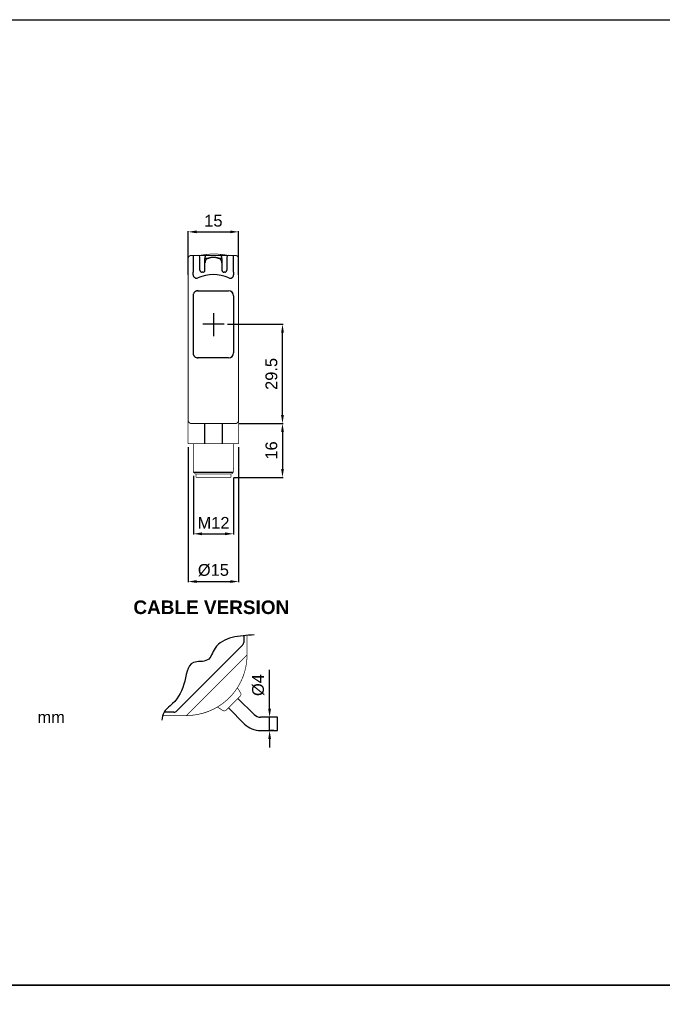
# Model space of a CAD drawing. Extents: x 1821 to 2621, y 925 to 1499.
# Tile 4 of 8: x 2022 to 2213, y 1206 to 1499. Entities that reach past the tile are written whole.
import ezdxf

# ---------------------------------------------------------------- set-up
doc = ezdxf.new("R2010")
doc.units = 0
doc.header["$MEASUREMENT"] = 0
for name, pattern in [('HIDDENNEW00', [4.5, 3, -1.5]), ('PHANTOM', [29.5, 19, -1.5, 3, -1.5, 3, -1.5]), ('TRATTEGGIATA2', [0.375, 0.25, -0.125])]:
    doc.linetypes.add(name, pattern=pattern)
doc.layers.get('0').update_dxf_attribs({"linetype": 'CONTINUOUS'})
doc.layers.get('DEFPOINTS').update_dxf_attribs({"linetype": 'CONTINUOUS'})
for name, color, linetype in [('ASSI', 2, 'PHANTOM'), ('DISEGNO', 3, 'HIDDENNEW00'), ('TRATTEGGIO', 7, 'TRATTEGGIATA2')]:
    doc.layers.add(name, color=color, linetype=linetype)
doc.styles.add('QUOTE', font='ARIAL.TTF', dxfattribs={"height": 3.5})
doc.dimstyles.new('QUOTE', dxfattribs={"dimscale": 0, "dimtxt": 2.5, "dimasz": 2.5, "dimexe": 0.18, "dimexo": 1, "dimgap": 1.5, "dimtad": 1, "dimdec": 1, "dimzin": 0, "dimdsep": 46, "dimtxsty": 'QUOTE', "dimcen": 0.09, "dimadec": 0, "dimazin": 0, "dimtm": -0.1, "dimtfac": 0.5, "dimtdec": 1, "dimtmove": 0, "dimatfit": 0, "dimfxl": 0, "dimtolj": 2, "dimtzin": 0, "dimarcsym": 0})

# ---------------------------------------------------------------- blocks, each defined once
blk = doc.blocks.new('*D38')
at = {"layer": 'DEFPOINTS', "color": 0, "linetype": 'ByBlock'}
for p in [(2096.16, 1291.46), (2098.47, 1291.46), (2098.47, 1287.46)]:
    blk.add_point(p, dxfattribs=at)
at = {"layer": 'TRATTEGGIO', "color": 0, "linetype": 'ByBlock', "lineweight": -2}
for p, q in [((2096.16, 1293.96), (2096.16, 1305.55)), ((2097.47, 1291.46), (2095.98, 1291.46)), ((2096.16, 1287.46), (2096.16, 1291.46)), ((2097.47, 1287.46), (2095.98, 1287.46)), ((2096.16, 1284.96), (2096.16, 1282.46))]:
    blk.add_line(p, q, dxfattribs=at)
at = {"layer": 'TRATTEGGIO', "color": 0, "linetype": 'ByBlock'}
for points in [[(2095.75, 1293.96), (2096.58, 1293.96), (2096.16, 1291.46)], [(2095.75, 1284.96), (2096.58, 1284.96), (2096.16, 1287.46)]]:
    blk.add_solid(points, dxfattribs=at)
at = {"layer": 'TRATTEGGIO', "color": 0, "linetype": 'ByBlock', "insert": (2092.78, 1301.01), "char_height": 3.5, "attachment_point": 5, "rotation": 90, "style": 'QUOTE'}
blk.add_mtext('\\A2;%%c4', dxfattribs=at)
blk = doc.blocks.new('*D39')
at = {"layer": 'DEFPOINTS', "color": 0, "linetype": 'ByBlock'}
for p in [(2071.96, 1372.76), (2086.96, 1372.76), (2086.96, 1331.78)]:
    blk.add_point(p, dxfattribs=at)
at = {"layer": 'TRATTEGGIO', "color": 0, "linetype": 'ByBlock', "lineweight": -2}
for p, q in [((2071.96, 1371.76), (2071.96, 1331.6)), ((2086.96, 1371.76), (2086.96, 1331.6)), ((2074.46, 1331.78), (2084.46, 1331.78))]:
    blk.add_line(p, q, dxfattribs=at)
at = {"layer": 'TRATTEGGIO', "color": 0, "linetype": 'ByBlock'}
for points in [[(2074.46, 1332.2), (2074.46, 1331.37), (2071.96, 1331.78)], [(2084.46, 1332.2), (2084.46, 1331.37), (2086.96, 1331.78)]]:
    blk.add_solid(points, dxfattribs=at)
at = {"layer": 'TRATTEGGIO', "color": 0, "linetype": 'ByBlock', "insert": (2079.46, 1335.17), "char_height": 3.5, "attachment_point": 5, "style": 'QUOTE'}
blk.add_mtext('\\A2;%%c15', dxfattribs=at)
blk = doc.blocks.new('*D40')
at = {"layer": 'DEFPOINTS', "color": 0, "linetype": 'ByBlock'}
for p in [(2085.96, 1378.76), (2084.66, 1362.76), (2099.99, 1362.76)]:
    blk.add_point(p, dxfattribs=at)
at = {"layer": 'TRATTEGGIO', "color": 0, "linetype": 'ByBlock', "lineweight": -2}
for p, q in [((2086.96, 1378.76), (2100.17, 1378.76)), ((2099.99, 1376.26), (2099.99, 1365.26)), ((2085.66, 1362.76), (2100.17, 1362.76))]:
    blk.add_line(p, q, dxfattribs=at)
at = {"layer": 'TRATTEGGIO', "color": 0, "linetype": 'ByBlock'}
for points in [[(2099.58, 1376.26), (2100.41, 1376.26), (2099.99, 1378.76)], [(2099.58, 1365.26), (2100.41, 1365.26), (2099.99, 1362.76)]]:
    blk.add_solid(points, dxfattribs=at)
at = {"layer": 'TRATTEGGIO', "color": 0, "linetype": 'ByBlock', "insert": (2096.71, 1370.76), "char_height": 3.5, "attachment_point": 5, "rotation": 90, "style": 'QUOTE'}
blk.add_mtext('\\A2;16', dxfattribs=at)
blk = doc.blocks.new('*D41')
at = {"layer": 'DEFPOINTS', "color": 0, "linetype": 'ByBlock'}
for p in [(2073.54, 1364.26), (2085.46, 1363.76), (2085.46, 1345.98)]:
    blk.add_point(p, dxfattribs=at)
at = {"layer": 'TRATTEGGIO', "color": 0, "linetype": 'ByBlock', "lineweight": -2}
for p, q in [((2073.54, 1363.26), (2073.54, 1345.8)), ((2085.46, 1362.76), (2085.46, 1345.8)), ((2076.04, 1345.98), (2082.96, 1345.98))]:
    blk.add_line(p, q, dxfattribs=at)
at = {"layer": 'TRATTEGGIO', "color": 0, "linetype": 'ByBlock'}
for points in [[(2076.04, 1346.4), (2076.04, 1345.56), (2073.54, 1345.98)], [(2082.96, 1346.4), (2082.96, 1345.56), (2085.46, 1345.98)]]:
    blk.add_solid(points, dxfattribs=at)
at = {"layer": 'TRATTEGGIO', "color": 0, "linetype": 'ByBlock', "insert": (2079.5, 1349.24), "char_height": 3.5, "attachment_point": 5, "style": 'QUOTE'}
blk.add_mtext('\\A2;M12', dxfattribs=at)
blk = doc.blocks.new('*D42')
at = {"layer": 'DEFPOINTS', "color": 0, "linetype": 'ByBlock'}
for p in [(2082.63, 1408.26), (2099.99, 1408.26), (2085.96, 1378.76)]:
    blk.add_point(p, dxfattribs=at)
at = {"layer": 'TRATTEGGIO', "color": 0, "linetype": 'ByBlock', "lineweight": -2}
for p, q in [((2083.63, 1408.26), (2100.17, 1408.26)), ((2099.99, 1381.26), (2099.99, 1405.76)), ((2086.96, 1378.76), (2100.17, 1378.76))]:
    blk.add_line(p, q, dxfattribs=at)
at = {"layer": 'TRATTEGGIO', "color": 0, "linetype": 'ByBlock'}
for points in [[(2099.58, 1405.76), (2100.41, 1405.76), (2099.99, 1408.26)], [(2099.58, 1381.26), (2100.41, 1381.26), (2099.99, 1378.76)]]:
    blk.add_solid(points, dxfattribs=at)
at = {"layer": 'TRATTEGGIO', "color": 0, "linetype": 'ByBlock', "insert": (2096.71, 1393.51), "char_height": 3.5, "attachment_point": 5, "rotation": 90, "style": 'QUOTE'}
blk.add_mtext('\\A2;29.5', dxfattribs=at)
blk = doc.blocks.new('*D43')
at = {"layer": 'DEFPOINTS', "color": 0, "linetype": 'ByBlock'}
for p in [(2086.96, 1435.75), (2071.96, 1421.96), (2086.96, 1421.96)]:
    blk.add_point(p, dxfattribs=at)
at = {"layer": 'TRATTEGGIO', "color": 0, "linetype": 'ByBlock', "lineweight": -2}
for p, q in [((2071.96, 1422.96), (2071.96, 1435.93)), ((2074.46, 1435.75), (2084.46, 1435.75)), ((2086.96, 1422.96), (2086.96, 1435.93))]:
    blk.add_line(p, q, dxfattribs=at)
at = {"layer": 'TRATTEGGIO', "color": 0, "linetype": 'ByBlock'}
for points in [[(2074.46, 1436.17), (2074.46, 1435.34), (2071.96, 1435.75)], [(2084.46, 1436.17), (2084.46, 1435.34), (2086.96, 1435.75)]]:
    blk.add_solid(points, dxfattribs=at)
at = {"layer": 'TRATTEGGIO', "color": 0, "linetype": 'ByBlock', "insert": (2079.46, 1439.04), "char_height": 3.5, "attachment_point": 5, "style": 'QUOTE'}
blk.add_mtext('\\A2;15', dxfattribs=at)

msp = doc.modelspace()

# ---------------------------------------------------------------- linework, layer by layer
at = {"color": 7, "linetype": 'Continuous'}
for p, q in [((2073.46, 1428.76), (2073.46, 1423.76)), ((2085.46, 1423.76), (2085.46, 1428.76)), ((2075.46, 1424.44), (2075.46, 1428.26)), ((2076.96, 1428.26), (2076.96, 1427.86)), ((2076.96, 1426.56), (2076.96, 1427.86)), ((2076.96, 1424.36), (2076.96, 1426.56)), ((2077.06, 1427.96), (2078.14, 1427.96)), ((2080.78, 1427.96), (2081.86, 1427.96)), ((2081.96, 1427.86), (2081.96, 1428.26)), ((2081.96, 1427.86), (2081.96, 1426.56)), ((2081.96, 1426.56), (2081.96, 1424.36)), ((2083.46, 1428.26), (2083.46, 1424.44)), ((2073.46, 1422.98), (2073.46, 1423.76)), ((2075.46, 1424.36), (2075.46, 1424.44)), ((2076.36, 1423.76), (2076.06, 1423.76)), ((2082.86, 1423.76), (2082.56, 1423.76)), ((2083.46, 1424.44), (2083.46, 1424.36)), ((2085.46, 1423.76), (2085.46, 1422.98)), ((2079.46, 1411.59), (2079.46, 1404.77)), ((2082.63, 1408.26), (2076.32, 1408.26)), ((2076.77, 1378.76), (2076.77, 1372.76)), ((2082.15, 1372.76), (2082.15, 1378.76)), ((2073.46, 1365.26), (2073.53, 1365.26)), ((2073.54, 1364.26), (2085.38, 1364.26)), ((2085.39, 1365.26), (2085.46, 1365.26))]:
    msp.add_line(p, q, dxfattribs=at)
for points, const_width in [([(2072.96, 1428.76, 0.414214), (2071.96, 1427.76)], 0.3), ([(2079.66, 1429.16, 0.046496), (2075.41, 1428.76)], 0.2), ([(2083.91, 1428.76, 0.046496), (2079.66, 1429.16)], 0.2), ([(2086.96, 1427.76, 0.414214), (2085.96, 1428.76)], 0.3), ([(2071.96, 1379.76, 0.414215), (2072.96, 1378.76)], 0.3), ([(2085.96, 1378.76, 0.414215), (2086.96, 1379.76)], 0.3), ([(2073.53, 1365.26), (2073.53, 1365.26, -0.138879), (2073.53, 1365.26, -0.083297), (2073.53, 1365.26, -0.04433), (2073.53, 1365.26, -0.02652), (2073.53, 1365.25, -0.017006), (2073.54, 1365.25, -0.011714), (2073.54, 1365.24, -0.009949), (2073.54, 1365.24, -0.009491), (2073.54, 1365.23, -0.005908), (2073.54, 1365.22, -0.001615), (2073.54, 1365.21, -0.007358), (2073.54, 1365.2, -0.011139), (2073.54, 1365.19, -0.004795), (2073.54, 1365.16, -0.002336)], 0.2), ([(2073.54, 1364.26), (2073.57, 1364.23, 0.000017), (2073.6, 1364.2, 0.000016), (2073.63, 1364.18, 0.000017), (2073.66, 1364.15, 0.000021), (2073.69, 1364.12, 0.000016), (2073.72, 1364.09, 0.000006), (2073.75, 1364.06, 0.000023), (2073.78, 1364.03, 0.00004), (2073.83, 1363.98, 0.00002), (2073.9, 1363.91, 0.000011)], 0.2), ([(2085.02, 1363.91), (2085.05, 1363.94, 0.00002), (2085.08, 1363.97, 0.000018), (2085.11, 1364, 0.00002), (2085.14, 1364.03, 0.000023), (2085.17, 1364.06, 0.000017), (2085.2, 1364.09, 0.000006), (2085.22, 1364.11, 0.000024), (2085.25, 1364.15, 0.000041), (2085.31, 1364.2, 0.00002), (2085.38, 1364.26, 0.00001)], 0.2), ([(2085.38, 1365.16), (2085.38, 1365.17, -0.004033), (2085.38, 1365.18, -0.004376), (2085.38, 1365.19, -0.00458), (2085.38, 1365.2, -0.004683), (2085.38, 1365.21, -0.004828), (2085.38, 1365.22, -0.004882), (2085.38, 1365.23, -0.005859), (2085.38, 1365.24, -0.008034), (2085.38, 1365.24, -0.00757), (2085.38, 1365.25, -0.002899), (2085.38, 1365.25, -0.013586), (2085.39, 1365.26, -0.045746), (2085.39, 1365.26, -0.049491), (2085.39, 1365.26, -0.039669)], 0.2)]:
    msp.add_lwpolyline(points, format="xyb", dxfattribs=dict(at, const_width=const_width))
for points, const_width in [([(2072.96, 1428.76), (2073.46, 1428.76)], 0.3), ([(2073.46, 1428.76), (2074.96, 1428.76)], 0.3), ([(2074.96, 1428.76), (2077.46, 1428.76)], 0.3), ([(2077.46, 1428.76), (2079.46, 1428.76)], 0.3), ([(2079.46, 1428.76), (2081.46, 1428.76)], 0.3), ([(2081.46, 1428.76), (2083.96, 1428.76)], 0.3), ([(2083.96, 1428.76), (2085.46, 1428.76)], 0.3), ([(2085.46, 1428.76), (2085.96, 1428.76)], 0.3), ([(2071.96, 1423.76), (2071.96, 1427.76)], 0.3), ([(2086.96, 1427.76), (2086.96, 1423.76)], 0.3), ([(2071.96, 1382.76), (2071.96, 1423.76)], 0.3), ([(2086.96, 1423.76), (2086.96, 1382.76)], 0.3), ([(2071.96, 1379.76), (2071.96, 1382.76)], 0.3), ([(2086.96, 1382.76), (2086.96, 1379.76)], 0.3), ([(2071.96, 1379.76), (2071.96, 1372.76)], 0.2), ([(2085.96, 1378.76), (2072.96, 1378.76)], 0.3), ([(2086.96, 1372.76), (2086.96, 1379.76)], 0.2), ([(2076.77, 1372.76), (2071.96, 1372.76)], 0.2), ([(2073.46, 1372.76), (2073.46, 1365.26)], 0.2), ([(2082.15, 1372.76), (2076.77, 1372.76)], 0.2), ([(2086.96, 1372.76), (2082.15, 1372.76)], 0.2), ([(2085.46, 1365.26), (2085.46, 1372.76)], 0.2), ([(2073.54, 1365.16), (2073.54, 1364.26)], 0.2), ([(2085.38, 1364.26), (2085.38, 1365.16)], 0.2), ([(2073.9, 1363.91), (2074.08, 1363.76)], 0.2), ([(2084.84, 1363.76), (2074.08, 1363.76)], 0.2), ([(2074.26, 1363.76), (2074.26, 1362.76)], 0.2), ([(2079.46, 1362.76), (2074.26, 1362.76)], 0.2), ([(2084.66, 1362.76), (2079.46, 1362.76)], 0.2), ([(2084.66, 1362.76), (2084.66, 1363.76)], 0.2), ([(2084.84, 1363.76), (2085.02, 1363.91)], 0.2)]:
    msp.add_lwpolyline(points, dxfattribs=dict(at, const_width=const_width))
for points in [[(2077.46, 1428.76), (2077.43, 1428.76, 0.016283), (2077.4, 1428.76, 0.015331), (2077.37, 1428.76, 0.015037), (2077.34, 1428.75, 0.015814), (2077.31, 1428.74, 0.016169), (2077.28, 1428.73, 0.016375), (2077.24, 1428.72, 0.016511), (2077.21, 1428.7, 0.016804), (2077.19, 1428.68, 0.016901), (2077.16, 1428.66, 0.016967), (2077.13, 1428.64, 0.017131), (2077.11, 1428.62, 0.017449), (2077.08, 1428.59, 0.017076), (2077.06, 1428.57, 0.016147), (2077.04, 1428.54, 0.017354), (2077.02, 1428.51, 0.019903), (2077.01, 1428.48, 0.015788), (2076.99, 1428.45, 0.007154), (2076.98, 1428.42, 0.020431), (2076.97, 1428.39, 0.034038), (2076.97, 1428.33, 0.017612), (2076.96, 1428.26, 0.009709)], [(2081.96, 1428.26), (2081.96, 1428.29, 0.016284), (2081.96, 1428.32, 0.015331), (2081.95, 1428.36, 0.015037), (2081.94, 1428.39, 0.015814), (2081.94, 1428.42, 0.016169), (2081.92, 1428.45, 0.016375), (2081.91, 1428.48, 0.01651), (2081.9, 1428.51, 0.016804), (2081.88, 1428.54, 0.0169), (2081.86, 1428.57, 0.016966), (2081.84, 1428.59, 0.017131), (2081.81, 1428.62, 0.017449), (2081.79, 1428.64, 0.017076), (2081.76, 1428.66, 0.016147), (2081.73, 1428.68, 0.017354), (2081.7, 1428.7, 0.019902), (2081.67, 1428.72, 0.015787), (2081.64, 1428.73, 0.007154), (2081.62, 1428.74, 0.02043), (2081.58, 1428.75, 0.034036), (2081.53, 1428.76, 0.017611), (2081.46, 1428.76, 0.009708)], [(2079.46, 1428.13), (2079.32, 1428.12, 0.004494), (2079.18, 1428.12, 0.004169), (2079.05, 1428.11, 0.00459), (2078.91, 1428.1, 0.005869), (2078.78, 1428.09, 0.006835), (2078.65, 1428.07, 0.007717), (2078.52, 1428.05, 0.00828), (2078.39, 1428.03, 0.008681), (2078.26, 1428, 0.00921), (2078.14, 1427.96, 0.009923), (2078.02, 1427.93, 0.010712), (2077.9, 1427.88, 0.01167), (2077.79, 1427.84, 0.01267), (2077.68, 1427.78, 0.0138), (2077.58, 1427.73, 0.015259), (2077.49, 1427.67, 0.017163), (2077.4, 1427.6, 0.018266), (2077.32, 1427.53, 0.018689), (2077.25, 1427.45, 0.022282), (2077.18, 1427.37, 0.028262), (2077.13, 1427.28, 0.022799), (2077.08, 1427.19, 0.010177), (2077.04, 1427.11, 0.028385), (2077.01, 1426.99, 0.042121), (2076.98, 1426.81, 0.019356), (2076.96, 1426.56, 0.010172)], [(2081.96, 1426.56), (2081.96, 1426.68, 0.015313), (2081.95, 1426.79, 0.015174), (2081.93, 1426.89, 0.017073), (2081.91, 1426.99, 0.021084), (2081.88, 1427.09, 0.022444), (2081.84, 1427.19, 0.021798), (2081.79, 1427.28, 0.021685), (2081.73, 1427.37, 0.021862), (2081.67, 1427.45, 0.021804), (2081.6, 1427.53, 0.021666), (2081.52, 1427.6, 0.020792), (2081.43, 1427.67, 0.019208), (2081.34, 1427.73, 0.017553), (2081.24, 1427.79, 0.015779), (2081.13, 1427.84, 0.014385), (2081.02, 1427.88, 0.013181), (2080.9, 1427.93, 0.011733), (2080.78, 1427.96, 0.010133), (2080.66, 1428, 0.009984), (2080.53, 1428.03, 0.010452), (2080.4, 1428.05, 0.007668), (2080.27, 1428.07, 0.003298), (2080.16, 1428.09, 0.009081), (2080, 1428.1, 0.013762), (2079.77, 1428.12, 0.006611), (2079.46, 1428.13, 0.003565)], [(2075.46, 1424.44), (2075.46, 1424.45, 0.025992), (2075.46, 1424.46, 0.025429), (2075.45, 1424.46, 0.022139), (2075.45, 1424.47, 0.016855), (2075.44, 1424.48, 0.013018), (2075.44, 1424.48, 0.010125), (2075.43, 1424.49, 0.007716), (2075.43, 1424.5, 0.004755), (2075.42, 1424.5, 0.003329), (2075.42, 1424.51, 0.004037), (2075.41, 1424.52, -0.001125), (2075.4, 1424.53, -0.009386), (2075.39, 1424.54, -0.005101), (2075.38, 1424.56, -0.002292)], [(2083.54, 1424.56), (2083.53, 1424.55, -0.006295), (2083.53, 1424.54, -0.007116), (2083.52, 1424.53, -0.006149), (2083.51, 1424.53, -0.00333), (2083.51, 1424.52, -0.001616), (2083.5, 1424.51, -0.000514), (2083.5, 1424.5, 0.001992), (2083.49, 1424.5, 0.006558), (2083.48, 1424.49, 0.005448), (2083.48, 1424.48, -0.001525), (2083.47, 1424.48, 0.014738), (2083.47, 1424.47, 0.041204), (2083.46, 1424.46, 0.024238), (2083.46, 1424.44, 0.012938)]]:
    msp.add_lwpolyline(points, format="xyb", dxfattribs=at)
for centre, radius, start, end in [((2074.96, 1428.26), 0.5, 0, 90), ((2083.96, 1428.26), 0.5, 90, 180), ((2077.06, 1427.86), 0.1, 90, 180), ((2081.86, 1427.86), 0.1, 0, 90), ((2074.46, 1422.98), 1, 180, 294.4073), ((2079.46, 1411.96), 11.1, 65.5927, 114.4073), ((2076.06, 1424.36), 0.6, 180, 238.9957), ((2076.06, 1424.36), 0.6, 238.9957, 270), ((2076.36, 1424.36), 0.6, 270, 301.0051), ((2076.36, 1424.36), 0.6, 301.0051, 0), ((2082.56, 1424.36), 0.6, 180, 238.9949), ((2082.56, 1424.36), 0.6, 238.9949, 270), ((2082.86, 1424.36), 0.6, 270, 301.0043), ((2082.86, 1424.36), 0.6, 301.0043, 0), ((2084.46, 1422.98), 1, 245.5927, 0)]:
    msp.add_arc(centre, radius, start, end, dxfattribs=at)
at = {"layer": 'ASSI', "color": 7, "linetype": 'Continuous'}
for p, q in [((2079.46, 1411.59), (2079.46, 1404.77)), ((2082.63, 1408.26), (2076.32, 1408.26))]:
    msp.add_line(p, q, dxfattribs=at)
at = {"layer": 'DISEGNO', "color": 7, "linetype": 'Continuous'}
for p, q in [((2074.7, 1418.26), (2083.96, 1418.26)), ((2073.41, 1416.76), (2073.41, 1399.76)), ((2085.46, 1416.76), (2085.46, 1399.76)), ((2083.96, 1398.26), (2074.7, 1398.26)), ((2088.46, 1315.7), (2088.46, 1313.69)), ((2088.11, 1312.84), (2068.57, 1293.3)), ((2091.56, 1292.25), (2086.75, 1297.06)), ((2083.92, 1294.23), (2088.73, 1289.43)), ((2064.8, 1292.95), (2064.8, 1292.95)), ((2067.72, 1292.95), (2064.8, 1292.95)), ((2068.57, 1293.3), (2068.57, 1293.3)), ((2098.47, 1291.46), (2093.47, 1291.46)), ((2098.47, 1289.46), (2098.47, 1291.46)), ((2098.47, 1287.46), (2098.47, 1289.46)), ((2093.47, 1287.46), (2098.47, 1287.46))]:
    msp.add_line(p, q, dxfattribs=at)
for points in [[(2074.9, 1418.26), (2074.72, 1418.25, 0.034882), (2074.54, 1418.22, 0.030498), (2074.35, 1418.16, 0.03117), (2074.17, 1418.07, 0.03902), (2074, 1417.96, 0.032581), (2073.85, 1417.83, 0.016715), (2073.72, 1417.69, 0.041339), (2073.6, 1417.5, 0.069562), (2073.5, 1417.19, 0.03731), (2073.41, 1416.76, 0.019849)], [(2073.41, 1399.76), (2073.42, 1399.58, 0.034504), (2073.46, 1399.4, 0.030188), (2073.51, 1399.21, 0.030893), (2073.6, 1399.03, 0.038752), (2073.72, 1398.86, 0.032453), (2073.85, 1398.7, 0.016683), (2073.98, 1398.57, 0.041343), (2074.17, 1398.46, 0.069919), (2074.48, 1398.35, 0.03764), (2074.9, 1398.26, 0.020049)]]:
    msp.add_lwpolyline(points, format="xyb", dxfattribs=at)
at = {"layer": 'DISEGNO', "color": 7, "linetype": 'Continuous', "const_width": 0.2}
for points in [[(2089.46, 1315.78), (2089.46, 1309.95)], [(2088.43, 1308.92), (2072.49, 1292.98)], [(2088.43, 1308.92), (2089.46, 1309.95)], [(2087.53, 1298.73), (2086.59, 1300.2)], [(2087.42, 1297.73), (2083.26, 1293.57)], [(2080.66, 1294.48), (2082.26, 1293.46)], [(2071.46, 1291.95), (2064.41, 1291.95)], [(2071.46, 1291.95), (2072.49, 1292.98)]]:
    msp.add_lwpolyline(points, dxfattribs=at)
for points in [[(2071.46, 1291.95, 0.414214), (2089.46, 1309.95)], [(2087.42, 1297.73, 0.351665), (2087.53, 1298.73)], [(2082.26, 1293.46), (2082.3, 1293.44, 0.014027), (2082.33, 1293.42, 0.013419), (2082.37, 1293.4, 0.013222), (2082.42, 1293.38, 0.013726), (2082.46, 1293.37, 0.013959), (2082.5, 1293.36, 0.014082), (2082.55, 1293.35, 0.014168), (2082.59, 1293.34, 0.014358), (2082.64, 1293.34, 0.01441), (2082.68, 1293.33, 0.014426), (2082.73, 1293.33, 0.01456), (2082.78, 1293.34, 0.014835), (2082.82, 1293.34, 0.014493), (2082.87, 1293.35, 0.013666), (2082.92, 1293.37, 0.014782), (2082.96, 1293.38, 0.01712), (2083, 1293.4, 0.013437), (2083.04, 1293.42, 0.005744), (2083.08, 1293.43, 0.017767), (2083.12, 1293.46, 0.029877), (2083.18, 1293.51, 0.015237), (2083.26, 1293.57, 0.00831)]]:
    msp.add_lwpolyline(points, format="xyb", dxfattribs=at)
at = {"layer": 'DISEGNO', "color": 7, "linetype": 'Continuous'}
for centre, radius, start, end in [((2083.96, 1416.76), 1.5, 0, 90), ((2083.96, 1399.76), 1.5, 270, 0), ((2087.26, 1313.69), 1.2, 315, 0), ((2067.72, 1294.15), 1.2, 270, 314.9978), ((2093.47, 1294.17), 2.71, 225, 270), ((2093.47, 1294.17), 6.71, 225, 270)]:
    msp.add_arc(centre, radius, start, end, dxfattribs=at)
at = {"layer": 'TRATTEGGIO', "color": 0, "linetype": 'ByBlock'}
for points in [[(1820.86, 1498.83), (2220.86, 1498.83), (2220.86, 1211.83), (1820.86, 1211.83)], [(1820.86, 1211.83), (2220.86, 1211.83), (2220.86, 924.83), (1820.86, 924.83)]]:
    msp.add_lwpolyline(points, close=True, dxfattribs=at)
msp.add_spline([(2091.56, 1315.9), (2085.02, 1315.12), (2079.94, 1311.96), (2077.69, 1308.47), (2073.52, 1307.68), (2070.7, 1301.25), (2066.64, 1294.83), (2064.8, 1292.95), (2064.16, 1290.55)], degree=3, dxfattribs=at)

# ---------------------------------------------------------------- texts
at = {"color": 7, "linetype": 'Continuous', "attachment_point": 4}
for s, insert, char_height in [('{\\fArial|b1|i0|c0|p34;CABLE VERSION}', (2055.69, 1324.11), 4.032), ('{\\fArial|b0|i0|c0|p34;mm}', (2027.17, 1291.46), 3.51)]:
    msp.add_mtext(s, dxfattribs=dict(at, insert=insert, char_height=char_height))

# ---------------------------------------------------------------- dimensions: what is measured, and where the dimension line sits
at = {"layer": 'TRATTEGGIO', "color": 0, "linetype": 'ByBlock'}
for base, p1, p2, text, picture, middle in [((2086.96, 1435.75), (2071.96, 1421.96), (2086.96, 1421.96), '15', '*D43', (2079.46, 1439.04)), ((2086.96, 1331.78), (2071.96, 1372.76), (2086.96, 1372.76), '%%c15', '*D39', (2079.46, 1335.17)), ((2085.46, 1345.98), (2073.54, 1364.26), (2085.46, 1363.76), 'M12', '*D41', (2079.5, 1349.24))]:
    dim = msp.add_linear_dim(base=base, p1=p1, p2=p2, text=text, dimstyle='QUOTE', override={"dimscale": 1}, dxfattribs=at)
    dim.commit()
    dim.dimension.update_dxf_attribs({"geometry": picture, "text_midpoint": middle})
dim = msp.add_linear_dim(base=(2099.99, 1408.26), p1=(2085.96, 1378.76), p2=(2082.63, 1408.26), angle=90, dimstyle='QUOTE', override={"dimscale": 1}, dxfattribs=at)
dim.commit()
dim.dimension.update_dxf_attribs({"geometry": '*D42', "text_midpoint": (2096.71, 1393.51)})
for base, p1, p2, text, picture, middle in [((2099.99, 1362.76), (2085.96, 1378.76), (2084.66, 1362.76), '16', '*D40', (2096.71, 1370.76)), ((2096.16, 1291.46), (2098.47, 1287.46), (2098.47, 1291.46), '%%c4', '*D38', (2092.78, 1301.01))]:
    dim = msp.add_linear_dim(base=base, p1=p1, p2=p2, angle=90, text=text, dimstyle='QUOTE', override={"dimscale": 1}, dxfattribs=at)
    dim.commit()
    dim.dimension.update_dxf_attribs({"geometry": picture, "text_midpoint": middle})

doc.saveas('drawing.dxf')
